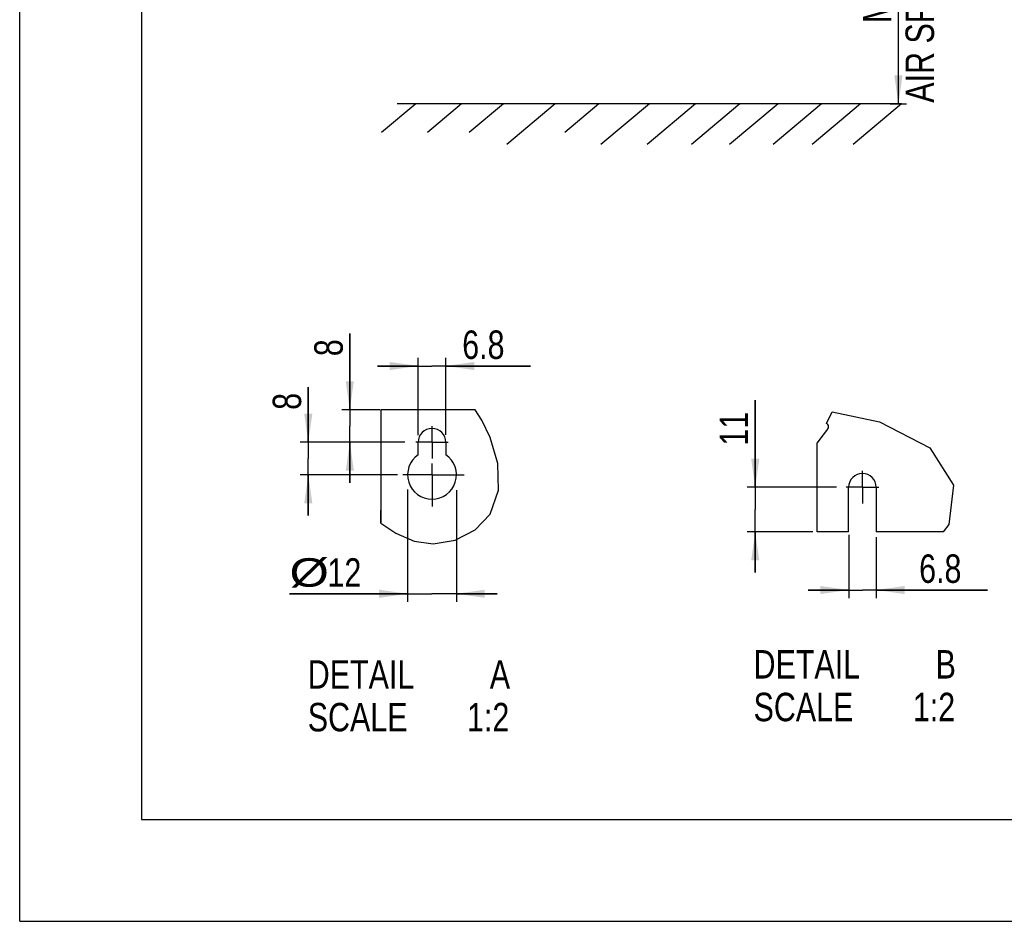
# Model space of a CAD drawing. Extents: x 0 to 420, y 0 to 297.
# Tile 1 of 37: x 0 to 121, y 0 to 111. Entities that reach past the tile are written whole.
import ezdxf

# ---------------------------------------------------------------- set-up
doc = ezdxf.new("R2010")
doc.units = 0
doc.header["$LTSCALE"] = 23.1
doc.linetypes.add('CENTER', pattern=[0.6, 0.375, -0.075, 0.075, -0.075])
doc.layers.get('0').update_dxf_attribs({"linetype": 'CONTINUOUS'})
doc.layers.add('DEFAULT_1', color=7, linetype='CENTER')
doc.styles.get("Standard").update_dxf_attribs({"font": 'txt', "width": 0.8})
doc.dimstyles.get("Standard").update_dxf_attribs({"dimtxt": 2.5, "dimasz": 2.5, "dimexe": 1.25, "dimexo": 0.625, "dimtad": 1, "dimcen": 2.5, "dimazin": 3, "dimtfac": 1, "dimtmove": 0, "dimatfit": 3})

# ---------------------------------------------------------------- blocks, each defined once
blk = doc.blocks.new('_FILLED')
at = {"color": 0, "linetype": 'BYBLOCK'}
blk.add_solid([(0, 0), (-1, 0.143), (-1, -0.143)], dxfattribs=at)
blk = doc.blocks.new('*D0')
at = {"color": 2, "linetype": 'CONTINUOUS'}
for p, q in [((94.34, 140.51), (109.12, 140.51)), ((108.12, 140.51), (108.12, 120.52)), ((108.12, 100.52), (108.12, 120.52)), ((107.12, 100.52), (109.1, 100.52))]:
    blk.add_line(p, q, dxfattribs=at)
at = {"color": 2, "linetype": 'CONTINUOUS', "xscale": 3.5, "yscale": 3.5, "zscale": 3.5}
for p, rotation in [((108.12, 140.51), 90), ((108.12, 100.52), 270)]:
    blk.add_blockref('_FILLED', p, dxfattribs=dict(at, rotation=rotation))
at = {"color": 5, "linetype": 'CONTINUOUS', "width": 0.8}
for s, p in [('AIR SPACE INLET', (112.5, 100.67)), ('200', (107.25, 121.67)), ('MIN ', (107.25, 110.47))]:
    blk.add_text(s, height=3.5, rotation=90, dxfattribs=at).set_placement(p)
blk = doc.blocks.new('*D4')
at = {"color": 2, "linetype": 'CONTINUOUS'}
for p, q in [((35.51, 58.91), (35.51, 65.7)), ((35.51, 65.7), (35.51, 56.91)), ((47.39, 58.91), (34.51, 58.91)), ((35.51, 49.91), (35.51, 56.91)), ((46.47, 54.91), (34.51, 54.91)), ((35.51, 54.91), (35.51, 49.91))]:
    blk.add_line(p, q, dxfattribs=at)
at = {"color": 2, "linetype": 'CONTINUOUS', "xscale": 3.5, "yscale": 3.5, "zscale": 3.5}
for p, rotation in [((35.51, 58.91), 270), ((35.51, 54.91), 90)]:
    blk.add_blockref('_FILLED', p, dxfattribs=dict(at, rotation=rotation))
at = {"color": 5, "linetype": 'CONTINUOUS', "width": 0.8}
blk.add_text('8', height=3.5, rotation=90, dxfattribs=at).set_placement((34.63, 62.9))
blk = doc.blocks.new('*D5')
at = {"color": 2, "linetype": 'CONTINUOUS'}
for p, q in [((47.73, 53.1), (47.73, 39.28)), ((53.73, 53.04), (53.73, 39.28)), ((47.73, 40.28), (33.2, 40.28)), ((33.2, 40.28), (50.73, 40.28)), ((58.73, 40.28), (50.73, 40.28)), ((53.73, 40.28), (58.73, 40.28))]:
    blk.add_line(p, q, dxfattribs=at)
at = {"color": 2, "linetype": 'CONTINUOUS', "xscale": 3.5, "yscale": 3.5, "zscale": 3.5}
blk.add_blockref('_FILLED', (47.73, 40.28), dxfattribs=at)
at = {"color": 2, "linetype": 'CONTINUOUS', "xscale": 3.5, "yscale": 3.5, "zscale": 3.5, "rotation": 180}
blk.add_blockref('_FILLED', (53.73, 40.28), dxfattribs=at)
at = {"color": 5, "linetype": 'CONTINUOUS'}
for s, width, p in [('%%c', 1.333333, (33.2, 41.15)), ('12', 0.8, (37.87, 41.15))]:
    blk.add_text(s, height=3.5, dxfattribs=dict(at, width=width)).set_placement(p)
blk = doc.blocks.new('*D6')
at = {"color": 2, "linetype": 'CONTINUOUS'}
for p, q in [((90.5, 53.38), (90.5, 64.1)), ((90.5, 64.1), (90.5, 50.63)), ((100.49, 53.38), (89.5, 53.38)), ((90.5, 42.88), (90.5, 50.63)), ((97.6, 47.88), (89.5, 47.88)), ((90.5, 47.88), (90.5, 42.88))]:
    blk.add_line(p, q, dxfattribs=at)
at = {"color": 2, "linetype": 'CONTINUOUS', "xscale": 3.5, "yscale": 3.5, "zscale": 3.5}
for p, rotation in [((90.5, 53.38), 270), ((90.5, 47.88), 90)]:
    blk.add_blockref('_FILLED', p, dxfattribs=dict(at, rotation=rotation))
at = {"color": 5, "linetype": 'CONTINUOUS', "width": 0.8}
blk.add_text('11', height=3.5, rotation=90, dxfattribs=at).set_placement((89.62, 58.5))
blk = doc.blocks.new('*D10')
at = {"color": 2, "linetype": 'CONTINUOUS'}
for p, q in [((49.03, 59.77), (49.03, 69.29)), ((52.43, 59.83), (52.43, 69.29)), ((49.03, 68.29), (44.03, 68.29)), ((44.03, 68.29), (50.73, 68.29)), ((62.85, 68.29), (50.73, 68.29)), ((52.43, 68.29), (62.85, 68.29))]:
    blk.add_line(p, q, dxfattribs=at)
at = {"color": 2, "linetype": 'CONTINUOUS', "xscale": 3.5, "yscale": 3.5, "zscale": 3.5}
blk.add_blockref('_FILLED', (49.03, 68.29), dxfattribs=at)
at = {"color": 2, "linetype": 'CONTINUOUS', "xscale": 3.5, "yscale": 3.5, "zscale": 3.5, "rotation": 180}
blk.add_blockref('_FILLED', (52.43, 68.29), dxfattribs=at)
at = {"color": 5, "linetype": 'CONTINUOUS', "width": 0.8}
blk.add_text('6.8', height=3.5, dxfattribs=at).set_placement((54.45, 69.16))
blk = doc.blocks.new('*D11')
at = {"color": 2, "linetype": 'CONTINUOUS'}
for p, q in [((40.62, 62.91), (40.62, 72.3)), ((40.62, 72.3), (40.62, 60.91)), ((44.35, 62.91), (39.62, 62.91)), ((40.62, 53.91), (40.62, 60.91)), ((47.21, 58.91), (39.62, 58.91)), ((40.62, 58.91), (40.62, 53.91))]:
    blk.add_line(p, q, dxfattribs=at)
at = {"color": 2, "linetype": 'CONTINUOUS', "xscale": 3.5, "yscale": 3.5, "zscale": 3.5}
for p, rotation in [((40.62, 62.91), 270), ((40.62, 58.91), 90)]:
    blk.add_blockref('_FILLED', p, dxfattribs=dict(at, rotation=rotation))
at = {"color": 5, "linetype": 'CONTINUOUS', "width": 0.8}
blk.add_text('8', height=3.5, rotation=90, dxfattribs=at).set_placement((39.75, 69.5))
blk = doc.blocks.new('*D12')
at = {"color": 2, "linetype": 'CONTINUOUS'}
for p, q in [((102, 47.54), (102, 39.74)), ((105.4, 47.23), (105.4, 39.74)), ((102, 40.74), (97, 40.74)), ((97, 40.74), (103.7, 40.74)), ((119.07, 40.74), (103.7, 40.74)), ((105.4, 40.74), (119.07, 40.74))]:
    blk.add_line(p, q, dxfattribs=at)
at = {"color": 2, "linetype": 'CONTINUOUS', "xscale": 3.5, "yscale": 3.5, "zscale": 3.5}
blk.add_blockref('_FILLED', (102, 40.74), dxfattribs=at)
at = {"color": 2, "linetype": 'CONTINUOUS', "xscale": 3.5, "yscale": 3.5, "zscale": 3.5, "rotation": 180}
blk.add_blockref('_FILLED', (105.4, 40.74), dxfattribs=at)
at = {"color": 5, "linetype": 'CONTINUOUS', "width": 0.8}
blk.add_text('6.8', height=3.5, dxfattribs=at).set_placement((110.67, 41.62))

msp = doc.modelspace()

# ---------------------------------------------------------------- linework, layer by layer
at = {"color": 7, "linetype": 'CONTINUOUS'}
for p, q in [((0, 0), (0, 297)), ((15, 284.5), (15, 12.5)), ((48.722, 100.523), (44.528, 97.004)), ((108.506, 100.523), (46.459, 100.523)), ((54.354, 100.523), (50.16, 97.004)), ((59.517, 100.523), (55.323, 97.004)), ((65.9, 100.523), (59.942, 95.523)), ((71.251, 100.523), (67.057, 97.004)), ((77.482, 100.523), (71.524, 95.523)), ((83.173, 100.523), (77.214, 95.523)), ((88.617, 100.523), (82.658, 95.523)), ((93.311, 100.523), (87.352, 95.523)), ((98.661, 100.523), (92.702, 95.523)), ((103.449, 100.523), (97.49, 95.523)), ((108.506, 100.523), (102.547, 95.523)), ((44.482, 48.953), (44.482, 62.91)), ((56.05, 62.91), (44.482, 62.91)), ((49.032, 57.382), (49.032, 58.91)), ((52.432, 58.91), (52.432, 57.382)), ((98.131, 47.882), (98.131, 58.793)), ((101.995, 47.882), (101.995, 53.382)), ((105.395, 53.382), (105.395, 47.882)), ((44.436, 48.983), (44.436, 50.56)), ((44.436, 50.56), (44.482, 50.56)), ((101.995, 47.882), (98.131, 47.882)), ((113.642, 47.882), (105.395, 47.882)), ((15, 12.5), (405, 12.5)), ((0, 0), (420, 0))]:
    msp.add_line(p, q, dxfattribs=at)
at = {"color": 2, "linetype": 'CONTINUOUS'}
for p, q in [((56.879, 61.624), (56.05, 62.91)), ((99.271, 61.24), (99.959, 62.637)), ((99.959, 62.637), (105.776, 61.434)), ((57.893, 59.519), (56.879, 61.624)), ((99.365, 61.16), (99.271, 61.24)), ((99.33, 60.346), (99.536, 60.684)), ((99.453, 61.077), (99.365, 61.16)), ((99.52, 60.99), (99.453, 61.077)), ((99.536, 60.684), (99.52, 60.99)), ((105.776, 61.434), (112.004, 58.243)), ((58.815, 56.297), (57.893, 59.519)), ((98.131, 58.793), (99.021, 59.991)), ((99.021, 59.991), (99.33, 60.346)), ((112.004, 58.243), (114.899, 53.654)), ((58.919, 53.014), (58.815, 56.297)), ((114.899, 53.654), (114.342, 48.809)), ((57.893, 50.07), (58.919, 53.014)), ((56.037, 48.143), (57.893, 50.07)), ((44.436, 48.983), (46.291, 47.742)), ((114.342, 48.809), (113.642, 47.882)), ((46.291, 47.742), (48.52, 46.769)), ((53.567, 46.876), (56.037, 48.143)), ((48.52, 46.769), (50.883, 46.413)), ((50.883, 46.413), (53.567, 46.876))]:
    msp.add_line(p, q, dxfattribs=at)
at = {"color": 7, "linetype": 'CONTINUOUS'}
for centre, radius, start, end in [((50.732, 58.91), 1.7, 0, 180), ((50.732, 54.91), 3, 124.51811, 55.48189), ((103.695, 53.382), 1.7, 0, 180)]:
    msp.add_arc(centre, radius, start, end, dxfattribs=at)
at = {"layer": 'DEFAULT_1', "color": 7, "linetype": 'CENTER'}
for p, q in [((50.732, 58.91), (50.732, 60.91)), ((50.732, 58.91), (48.732, 58.91)), ((50.732, 58.91), (50.732, 56.92)), ((50.732, 58.91), (52.732, 58.91)), ((50.732, 54.91), (50.732, 56.321)), ((50.732, 54.91), (47.159, 54.91)), ((50.732, 54.91), (50.732, 51.028)), ((50.732, 54.91), (54.699, 54.91)), ((103.695, 53.382), (103.695, 55.382)), ((103.695, 53.382), (101.695, 53.382)), ((103.695, 53.382), (103.695, 51.382)), ((103.695, 53.382), (105.695, 53.382))]:
    msp.add_line(p, q, dxfattribs=at)

# ---------------------------------------------------------------- texts
at = {"color": 5, "linetype": 'CONTINUOUS', "width": 0.8}
for s, p in [('DETAIL  ', (90.297, 29.856)), ('B', (112.697, 29.856)), ('DETAIL  ', (35.445, 28.609)), ('A', (57.845, 28.609)), ('SCALE  ', (90.297, 24.606)), ('1:2', (109.897, 24.606)), ('SCALE  ', (35.445, 23.359)), ('1:2', (55.045, 23.359))]:
    msp.add_text(s, height=3.5, dxfattribs=at).set_placement(p)

# ---------------------------------------------------------------- dimensions: what is measured, and where the dimension line sits
at = {"color": 2, "linetype": 'CONTINUOUS'}
for base, p1, p2, angle, picture, middle in [((108.122, 140.507), (107.122, 100.523), (94.343, 140.507), 90, '*D0', (108.122, 121.67)), ((49.032, 68.289), (52.432, 59.834), (49.032, 59.771), 180, '*D10', (58.65, 70.914)), ((40.623, 58.91), (44.351, 62.91), (47.208, 58.91), 270, '*D11', (37.998, 70.897)), ((35.506, 58.91), (46.467, 54.91), (47.392, 58.91), 90, '*D4', (32.881, 64.299)), ((90.498, 53.382), (97.597, 47.882), (100.49, 53.382), 90, '*D6', (87.873, 61.303)), ((47.732, 40.279), (53.732, 53.037), (47.732, 53.1), 180, '*D5', (38.332, 42.904))]:
    dim = msp.add_linear_dim(base=base, p1=p1, p2=p2, angle=angle, dimstyle='Standard', dxfattribs=at)
    dim.commit()
    dim.dimension.update_dxf_attribs({"geometry": picture, "text_midpoint": middle, "dimtype": 128})
dim = msp.add_linear_dim(base=(105.395, 40.742), p1=(101.995, 47.542), p2=(105.395, 47.23), dimstyle='Standard', dxfattribs=at)
dim.commit()
dim.dimension.update_dxf_attribs({"geometry": '*D12', "text_midpoint": (114.868, 43.367), "dimtype": 128})

doc.saveas('drawing.dxf')
